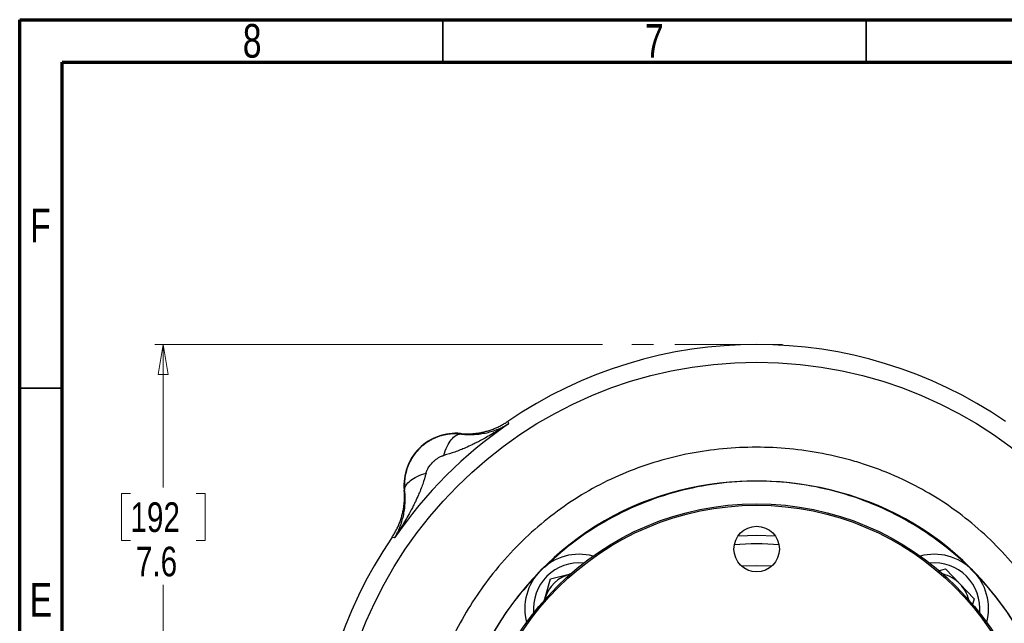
# Model space of a CAD drawing. Header units: inches. Extents: x 0.6 to 16.3, y 0.2 to 11.5.
# Tile 5 of 24: x 0.6 to 5.2, y 8.7 to 11.5. Entities that reach past the tile are written whole.
import ezdxf

# ---------------------------------------------------------------- set-up
doc = ezdxf.new("R2010")
doc.units = ezdxf.units.IN
doc.header["$MEASUREMENT"] = 0
doc.linetypes.add('CENTERX2', pattern=[0.8, 0.5, -0.1, 0.1, -0.1])
doc.styles.add('SLDTEXTSTYLE0', font='TXT', dxfattribs={"width": 0.75})
doc.dimstyles.new('SLDDIMSTYLE4', dxfattribs={"dimtxt": 0.137795, "dimasz": 0.14, "dimexe": 0, "dimexo": 0.0625, "dimgap": 0.034449, "dimtad": 0, "dimtih": 1, "dimtoh": 1, "dimdec": 1, "dimlfac": 1.5, "dimrnd": 1e-09, "dimzin": 12, "dimdsep": 46, "dimtxsty": 'SLDTEXTSTYLE0', "dimblk1": 'CLOSED', "dimblk2": 'CLOSED', "dimsah": 1, "dimcen": 0.09, "dimadec": 0, "dimazin": 3, "dimtfac": 1, "dimtdec": 1, "dimtofl": 0, "dimtmove": 0, "dimatfit": 3, "dimldrblk": 'CLOSED', "dimfxl": 0, "dimfrac": 2, "dimtolj": 1, "dimtzin": 12, "dimarcsym": 0})

# ---------------------------------------------------------------- blocks, each defined once
blk = doc.blocks.new('_Closed')
at = {"color": 0, "linetype": 'ByBlock', "lineweight": -2}
for p, q in [((-1, 0.166667), (0, 0)), ((-1, 0.166667), (-1, -0.166667)), ((0, 0), (-1, -0.166667)), ((0, 0), (-1, 0))]:
    blk.add_line(p, q, dxfattribs=at)
blk = doc.blocks.new('_D_5')
at = {"color": 7, "linetype": 'Continuous', "lineweight": 0}
for p, q in [((3.3014, 9.9866), (1.2187, 9.9866)), ((1.2581, 9.9866), (1.2581, 9.3219)), ((1.1054, 9.2939), (1.0634, 9.2939)), ((1.0634, 9.2939), (1.0634, 9.0752)), ((1.4108, 9.2939), (1.4528, 9.2939)), ((1.4528, 9.2939), (1.4528, 9.0752)), ((1.0634, 9.0752), (1.1054, 9.0752)), ((1.4528, 9.0752), (1.4108, 9.0752)), ((1.2581, 4.9368), (1.2581, 8.869)), ((1.8519, 4.9368), (1.2187, 4.9368))]:
    blk.add_line(p, q, dxfattribs=at)
at = {"color": 7, "linetype": 'Continuous', "lineweight": 18, "xscale": 0.14, "yscale": 0.14}
for p, rotation in [((1.2581, 9.9866), 90.0000000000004), ((1.2581, 4.9368), 270.0000000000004)]:
    blk.add_blockref('_Closed', p, dxfattribs=dict(at, rotation=rotation))
at = {"color": 7, "linetype": 'Continuous', "lineweight": 18, "char_height": 0.1378, "attachment_point": 1, "style": 'SLDTEXTSTYLE0'}
for s, insert in [('192', (1.1054, 9.2528)), ('7.6', (1.1308, 9.0466))]:
    blk.add_mtext(s, dxfattribs=dict(at, insert=insert))

msp = doc.modelspace()

# ---------------------------------------------------------------- linework, layer by layer
at = {"color": 7, "linetype": 'Continuous', "lineweight": 70}
for p, q in [((0.5906, 0.1969), (0.5906, 11.4961)), ((0.5906, 11.4961), (16.3386, 11.4961)), ((0.7874, 0.3937), (0.7874, 11.2992)), ((0.7874, 11.2992), (16.1417, 11.2992))]:
    msp.add_line(p, q, dxfattribs=at)
at = {"color": 7, "linetype": 'Continuous', "lineweight": 35}
for p, q in [((2.5591, 11.2992), (2.5591, 11.4961)), ((4.5276, 11.2992), (4.5276, 11.4961)), ((0.7874, 9.7835), (0.5906, 9.7835))]:
    msp.add_line(p, q, dxfattribs=at)
at = {"color": 7, "linetype": 'CENTERX2', "lineweight": 18}
msp.add_line((4.1379, 9.9866), (3.3408, 9.9866), dxfattribs=at)
at = {"color": 7, "linetype": 'Continuous', "lineweight": 25}
for p, q in [((2.8606, 9.6291), (2.8624, 9.6233)), ((2.8624, 9.6233), (2.8641, 9.6177)), ((2.6413, 9.5727), (2.6415, 9.5705)), ((2.3809, 9.3099), (2.3788, 9.3101)), ((2.3281, 9.089), (2.3223, 9.0908)), ((2.3337, 9.0873), (2.3281, 9.089)), ((4.8639, 8.9351), (4.8963, 8.9431)), ((4.8963, 8.9431), (4.9631, 8.8739)), ((3.0331, 8.8042), (3.0596, 8.8967)), ((3.0596, 8.8967), (3.153, 8.9199)), ((4.9631, 8.8739), (5.0299, 8.8046)), ((3.0294, 8.7915), (3.0331, 8.8042)), ((3.0317, 8.7992), (3.0331, 8.8042)), ((5.0299, 8.8046), (5.0224, 8.7785))]:
    msp.add_line(p, q, dxfattribs=at)
at = {"color": 7, "linetype": 'Continuous', "lineweight": 25, "flags": 128}
msp.add_lwpolyline([(3.9316, 9.0967), (4.0182, 9.0999), (4.1045, 9.0967)], dxfattribs=at)
at = {"color": 8, "linetype": 'Continuous', "lineweight": 25, "flags": 128}
msp.add_lwpolyline([(3.9468, 8.9574), (4.0182, 8.9599), (4.0893, 8.9574)], dxfattribs=at)
at = {"color": 7, "linetype": 'Continuous', "lineweight": 25}
for centre, radius in [((4.0182, 7.9332), 1.9709), ((4.0182, 7.9332), 1.3127), ((4.0182, 7.9332), 1.306), ((4.0181, 9.0356), 0.1058)]:
    msp.add_circle(centre, radius, dxfattribs=at)
for centre, radius, start, end in [((4.0182, 7.9332), 2.0533, 55.6839, 124.3161), ((4.0182, 7.9332), 2.0419, 124.4163, 145.5837), ((2.6186, 9.3328), 0.2409, 84.5811, 185.4189), ((4.0182, 7.9332), 2.0533, 145.6839, 214.3161), ((3.1932, 8.7582), 0.2533, 75.2521, 194.7479), ((4.8431, 8.7582), 0.2533, 345.2521, 104.7479), ((3.1932, 8.7582), 0.1667, 103.9628, 163.9628), ((4.8431, 8.7582), 0.1667, 43.9628, 75.7525), ((4.8431, 8.7582), 0.1667, 14.2475, 43.9628)]:
    msp.add_arc(centre, radius, start, end, dxfattribs=at)
at = {"color": 8, "linetype": 'Continuous', "lineweight": 25}
for centre, radius, start, end in [((4.0182, 7.9332), 1.1267, 84.7088, 95.3053), ((3.1932, 8.7582), 0.2133, 84.477, 185.523), ((4.8431, 8.7582), 0.2133, 354.477, 95.523)]:
    msp.add_arc(centre, radius, start, end, dxfattribs=at)
at = {"color": 7, "linetype": 'Continuous', "lineweight": 25}
for points, knots in [([(2.8641, 9.6177), (2.8471, 9.6064), (2.8298, 9.5954), (2.7923, 9.5725), (2.7721, 9.5607), (2.7392, 9.5427), (2.7265, 9.536), (2.7075, 9.5265), (2.7011, 9.5233), (2.6847, 9.5155), (2.6745, 9.5108), (2.6483, 9.4993), (2.632, 9.4928), (2.598, 9.4807), (2.5802, 9.4753), (2.5628, 9.471)], [0, 0, 0, 0, 0.296408, 0.296408, 0.563592, 0.563592, 0.730583, 0.730583, 0.834952, 0.834952, 1.04369, 1.04369, 1.37767, 1.37767, 1.669903, 1.669903, 1.669903, 1.669903]), ([(2.6413, 9.5727), (2.6445, 9.5724), (2.6509, 9.5718), (2.6605, 9.5713), (2.6702, 9.5711), (2.6798, 9.5712), (2.6894, 9.5715), (2.699, 9.5722), (2.7086, 9.5731), (2.7182, 9.5742), (2.7277, 9.5757), (2.7372, 9.5774), (2.7466, 9.5794), (2.7559, 9.5817), (2.7652, 9.5842), (2.7744, 9.587), (2.7835, 9.5901), (2.7926, 9.5934), (2.8015, 9.597), (2.8103, 9.6008), (2.819, 9.6049), (2.8276, 9.6093), (2.8361, 9.6139), (2.8444, 9.6187), (2.8526, 9.6238), (2.8579, 9.6274), (2.8606, 9.6291)], [0, 0, 0, 0, 0.041666, 0.083331, 0.124998, 0.166665, 0.208333, 0.25, 0.291668, 0.333335, 0.375001, 0.416665, 0.458329, 0.499991, 0.541654, 0.583318, 0.624983, 0.66665, 0.708318, 0.749986, 0.791656, 0.833325, 0.874994, 0.916663, 0.958332, 1, 1, 1, 1]), ([(2.6415, 9.5705), (2.644, 9.5702), (2.6492, 9.5696), (2.6568, 9.569), (2.6646, 9.5684), (2.6725, 9.5681), (2.6804, 9.5679), (2.6884, 9.5679), (2.6965, 9.568), (2.7117, 9.5687), (2.7343, 9.5709), (2.7622, 9.576), (2.7898, 9.5834), (2.8119, 9.5914), (2.8308, 9.5996), (2.8469, 9.6075), (2.8581, 9.6141), (2.8641, 9.6177)], [0, 0, 0, 0, 0.027232, 0.055177, 0.083846, 0.113252, 0.143403, 0.174311, 0.205982, 0.238426, 0.356347, 0.48667, 0.606598, 0.742141, 0.813048, 0.89899, 1, 1, 1, 1]), ([(2.6415, 9.5705), (2.6389, 9.5708), (2.6337, 9.5712), (2.6258, 9.5716), (2.618, 9.5718), (2.6101, 9.5717), (2.6022, 9.5713), (2.5943, 9.5707), (2.5864, 9.5697), (2.5785, 9.5686), (2.5706, 9.5671), (2.5628, 9.5654), (2.555, 9.5634), (2.5472, 9.5612), (2.5395, 9.5586), (2.5319, 9.5558), (2.5243, 9.5528), (2.5169, 9.5494), (2.5095, 9.5458), (2.5023, 9.542), (2.4951, 9.5379), (2.4881, 9.5335), (2.4813, 9.5289), (2.4745, 9.524), (2.468, 9.5189), (2.4616, 9.5135), (2.4553, 9.5079), (2.4361, 9.4893), (2.4085, 9.4531), (2.3847, 9.3946), (2.3791, 9.3493), (2.3799, 9.3213), (2.3805, 9.3137), (2.3809, 9.3099)], [0, 0, 0, 0, 0.018694, 0.037429, 0.056205, 0.075023, 0.093884, 0.112787, 0.131734, 0.150725, 0.16976, 0.188841, 0.207968, 0.22714, 0.24636, 0.265627, 0.284941, 0.304304, 0.323716, 0.343177, 0.362688, 0.38225, 0.401862, 0.421526, 0.441241, 0.461009, 0.480829, 0.500703, 0.65123, 0.79933, 0.945239, 0.972738, 1, 1, 1, 1]), ([(2.4381, 7.9332), (2.4381, 7.94), (2.4382, 7.9536), (2.4387, 7.9745), (2.4394, 7.9959), (2.4405, 8.0179), (2.442, 8.0404), (2.4439, 8.0635), (2.4476, 8.1022), (2.4551, 8.161), (2.4688, 8.2368), (2.4869, 8.3144), (2.508, 8.388), (2.5327, 8.4611), (2.5707, 8.558), (2.6266, 8.675), (2.7042, 8.8047), (2.7947, 8.9293), (2.8972, 9.0456), (3.0137, 9.1537), (3.1373, 9.2474), (3.2701, 9.3281), (3.4106, 9.3942), (3.5571, 9.4456), (3.7577, 9.4943), (4.0159, 9.5186), (4.274, 9.4941), (4.4497, 9.4517), (4.548, 9.4203), (4.649, 9.3825), (4.7663, 9.3276), (4.8995, 9.2477), (5.0203, 9.1575), (5.1345, 9.0523), (5.2378, 8.9364), (5.3298, 8.8106), (5.4092, 8.6772), (5.4734, 8.5419), (5.527, 8.397), (5.5668, 8.2472), (5.5919, 8.089), (5.6007, 7.9346), (5.5934, 7.78), (5.5701, 7.627), (5.5316, 7.477), (5.4783, 7.3301), (5.4115, 7.19), (5.3345, 7.0616), (5.2441, 6.9368), (5.1411, 6.8203), (5.0228, 6.7112), (4.9076, 6.6248), (4.7752, 6.5434), (4.6288, 6.4725), (4.4712, 6.4176), (4.3243, 6.382), (4.1781, 6.3596), (4.0744, 6.3538), (3.9669, 6.3536), (3.863, 6.3584), (3.7092, 6.381), (3.5583, 6.4191), (3.4118, 6.4719), (3.2713, 6.5386), (3.1382, 6.6184), (3.0137, 6.7105), (2.8989, 6.8143), (2.7951, 6.9291), (2.707, 7.0482), (2.6262, 7.1808), (2.5683, 7.3007), (2.5288, 7.4037), (2.5047, 7.4775), (2.4849, 7.549), (2.4689, 7.6208), (2.4553, 7.6973), (2.4459, 7.7706), (2.4407, 7.8383), (2.4387, 7.886), (2.4382, 7.9156), (2.4381, 7.9294), (2.4381, 7.9332)], [0, 0, 0, 0, 0.002041, 0.004142, 0.006303, 0.008523, 0.010803, 0.013143, 0.015542, 0.02255, 0.03108, 0.03886, 0.046636, 0.054253, 0.062217, 0.078117, 0.09343, 0.107875, 0.124663, 0.140275, 0.155893, 0.171544, 0.187199, 0.202817, 0.218423, 0.249606, 0.280797, 0.296405, 0.30421, 0.312017, 0.329059, 0.343302, 0.358958, 0.374592, 0.390225, 0.405864, 0.421675, 0.437144, 0.451122, 0.468372, 0.483955, 0.499527, 0.515112, 0.530696, 0.546291, 0.561906, 0.577901, 0.593188, 0.607163, 0.624489, 0.640139, 0.655803, 0.667989, 0.687134, 0.704906, 0.718383, 0.732818, 0.749627, 0.749733, 0.765368, 0.781034, 0.796718, 0.812392, 0.828089, 0.843694, 0.859302, 0.874872, 0.890449, 0.90607, 0.919648, 0.937373, 0.946271, 0.953027, 0.960867, 0.968708, 0.975284, 0.98439, 0.991029, 0.995844, 0.998834, 1, 1, 1, 1]), ([(2.4804, 9.3886), (2.4807, 9.3896), (2.4817, 9.3933), (2.4833, 9.3977), (2.4857, 9.4032), (2.4886, 9.4093), (2.4933, 9.417), (2.499, 9.425), (2.5051, 9.4325), (2.5106, 9.4384), (2.5154, 9.443), (2.5213, 9.4483), (2.5299, 9.4551), (2.5412, 9.4623), (2.5506, 9.467), (2.557, 9.4693), (2.5604, 9.4703), (2.562, 9.4707), (2.5628, 9.471)], [0, 0, 0, 0, 0.027285, 0.096696, 0.118118, 0.177514, 0.264584, 0.340991, 0.419861, 0.500056, 0.540123, 0.57999, 0.697151, 0.80818, 0.909917, 0.956428, 0.978537, 1, 1, 1, 1]), ([(2.4804, 9.3886), (2.4762, 9.3712), (2.4707, 9.3534), (2.4586, 9.3194), (2.4521, 9.3032), (2.4406, 9.2769), (2.4359, 9.2667), (2.4281, 9.2503), (2.4249, 9.2439), (2.4154, 9.2249), (2.4087, 9.2122), (2.3907, 9.1793), (2.3789, 9.1591), (2.356, 9.1216), (2.345, 9.1043), (2.3337, 9.0873)], [-1.668217, -1.668217, -1.668217, -1.668217, -1.375984, -1.375984, -1.042003, -1.042003, -0.833265, -0.833265, -0.728896, -0.728896, -0.561906, -0.561906, -0.294721, -0.294721, 0.001686, 0.001686, 0.001686, 0.001686]), ([(2.5957, 7.9332), (2.5957, 8.4446), (2.8964, 8.9486), (3.7985, 9.4266), (4.3679, 9.4017), (5.2124, 8.8543), (5.4673, 8.3474), (5.4118, 7.3978), (5.1536, 6.9625), (4.4623, 6.5356), (4.0908, 6.4686), (3.4661, 6.5926), (3.2084, 6.7311), (2.8509, 7.089), (2.7283, 7.2912), (2.6175, 7.6466), (2.5957, 7.791), (2.5957, 7.9332)], [37.811734, 37.811734, 37.811734, 37.811734, 44.340812, 44.340812, 50.733832, 50.733832, 57.075598, 57.075598, 62.845492, 62.845492, 67.352205, 67.352205, 70.901125, 70.901125, 73.807182, 73.807182, 75.623468, 75.623468, 75.623468, 75.623468]), ([(5.4363, 7.9332), (5.434, 7.9951), (5.4293, 8.1188), (5.3916, 8.3013), (5.3322, 8.4775), (5.2498, 8.6443), (5.1465, 8.799), (5.0238, 8.9388), (4.8839, 9.0615), (4.7293, 9.1648), (4.5624, 9.2471), (4.3863, 9.3069), (4.2038, 9.3432), (4.0182, 9.3554), (3.8326, 9.3432), (3.6501, 9.3069), (3.4739, 9.2472), (3.3074, 9.1646), (3.1574, 9.0664), (3.0716, 8.9871), (3.0313, 8.9499)], [0, 0, 0, 0, 0.05591, 0.111819, 0.167729, 0.223638, 0.279548, 0.335458, 0.391367, 0.447277, 0.503187, 0.559096, 0.615006, 0.670915, 0.726825, 0.782735, 0.838644, 0.894554, 0.950464, 1, 1, 1, 1]), ([(2.3223, 9.0908), (2.324, 9.0935), (2.3276, 9.0988), (2.3327, 9.107), (2.3375, 9.1153), (2.3421, 9.1238), (2.3465, 9.1324), (2.3506, 9.1411), (2.3544, 9.1499), (2.358, 9.1588), (2.3613, 9.1679), (2.3644, 9.177), (2.3672, 9.1862), (2.3698, 9.1955), (2.372, 9.2048), (2.374, 9.2142), (2.3757, 9.2237), (2.3772, 9.2332), (2.3783, 9.2428), (2.3792, 9.2524), (2.3799, 9.262), (2.3802, 9.2716), (2.3803, 9.2812), (2.3801, 9.2909), (2.3796, 9.3005), (2.379, 9.3069), (2.3788, 9.3101)], [0, 0, 0, 0, 0.041668, 0.083337, 0.125006, 0.166675, 0.208344, 0.250014, 0.291682, 0.33335, 0.375017, 0.416682, 0.458346, 0.500009, 0.541671, 0.583335, 0.624999, 0.666665, 0.708332, 0.75, 0.791667, 0.833335, 0.875002, 0.916669, 0.958334, 1, 1, 1, 1]), ([(2.3337, 9.0873), (2.3353, 9.09), (2.3385, 9.0952), (2.3428, 9.1029), (2.3466, 9.1102), (2.35, 9.1171), (2.3531, 9.1236), (2.3557, 9.1297), (2.3611, 9.1424), (2.368, 9.1616), (2.3754, 9.1892), (2.3805, 9.2171), (2.3829, 9.2412), (2.3836, 9.2596), (2.3836, 9.2724), (2.3831, 9.2851), (2.3823, 9.2975), (2.3813, 9.3059), (2.3809, 9.3099)], [0, 0, 0, 0, 0.045138, 0.087505, 0.127104, 0.163937, 0.198008, 0.229318, 0.257869, 0.393408, 0.51334, 0.643659, 0.761584, 0.81312, 0.862692, 0.910335, 0.956089, 1, 1, 1, 1]), ([(3.0071, 8.9265), (2.9679, 8.8842), (2.8867, 8.7963), (2.7868, 8.6441), (2.7042, 8.4775), (2.6445, 8.3013), (2.6082, 8.1189), (2.596, 7.9332), (2.6082, 7.7476), (2.6445, 7.5652), (2.7042, 7.3889), (2.7868, 7.2224), (2.885, 7.0724), (2.9643, 6.9866), (3.0015, 6.9464)], [0, 0, 0, 0, 0.078879, 0.163494, 0.248109, 0.332724, 0.41734, 0.501955, 0.58657, 0.671185, 0.7558, 0.840415, 0.92503, 1, 1, 1, 1])]:
    msp.add_open_spline(points, degree=3, knots=knots, dxfattribs=at)
for points in [[(2.5628, 9.471), (2.5714, 9.5007), (2.5958, 9.5522), (2.6269, 9.5709), (2.6415, 9.5705)], [(2.3809, 9.3099), (2.3805, 9.3245), (2.3993, 9.3556), (2.4508, 9.38), (2.4804, 9.3886)]]:
    msp.add_open_spline(points, degree=3, dxfattribs=at)

# ---------------------------------------------------------------- texts
at = {"color": 7, "linetype": 'Continuous', "lineweight": 0, "char_height": 0.1562, "attachment_point": 2, "style": 'SLDTEXTSTYLE0'}
for s, insert in [('8', (1.6717, 11.476)), ('7', (3.5417, 11.476)), ('F', (0.6873, 10.6174)), ('E', (0.6893, 8.8775))]:
    msp.add_mtext(s, dxfattribs=dict(at, insert=insert))

# ---------------------------------------------------------------- dimensions: what is measured, and where the dimension line sits
at = {"color": 7, "linetype": 'Continuous', "lineweight": 18}
dim = msp.add_linear_dim(base=(1.2581, 4.9368), p1=(3.3408, 9.9866), p2=(1.8913, 4.9368), angle=90, dimstyle='SLDDIMSTYLE4', dxfattribs=at)
dim.commit()
dim.dimension.update_dxf_attribs({"geometry": '_D_5', "text_midpoint": (1.2581, 9.0955), "dimtype": 160})

doc.saveas('drawing.dxf')
